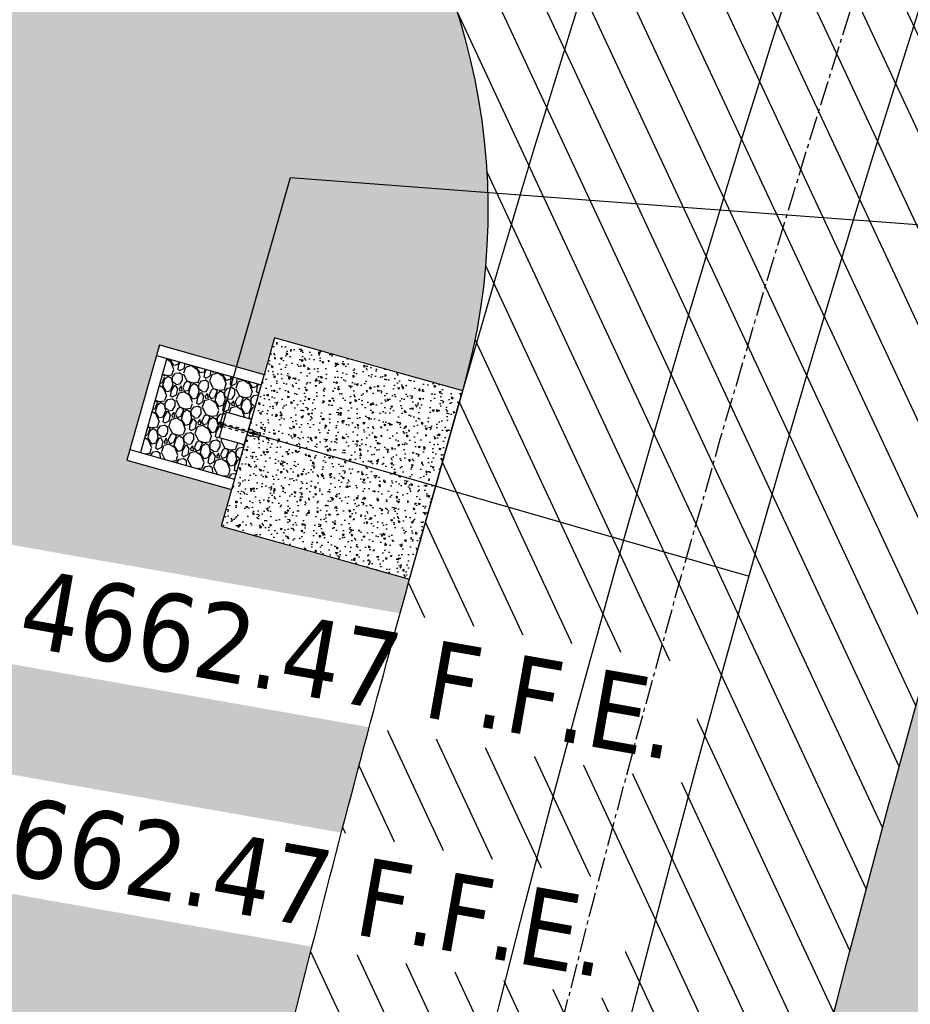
# Model space of a CAD drawing. Header units: feet. Extents: x 1134296 to 1140710, y 647902 to 649877.
# Tile 30 of 66: x 1134544 to 1134571, y 648896 to 648926. Entities that reach past the tile are written whole.
import ezdxf
from ezdxf.lldxf.tags import DXFTag

# ---------------------------------------------------------------- set-up
doc = ezdxf.new("R2010")
doc.units = ezdxf.units.FT
doc.header["$MEASUREMENT"] = 0
doc.linetypes.add('CENTER2', pattern=[1.125, 0.75, -0.125, 0.125, -0.125])
doc.linetypes.add('HIDDEN4', pattern=[0.095, 0.05, -0.045])
for name, color, linetype in [('-AGGREGATE', 8, 'Continuous'), ('-HARDWARE', 7, 'Continuous'), ('-TIMBER', 6, 'Continuous'), ('-WOOD', 5, 'Continuous'), ('C-PRKG-ASPH', 5, 'Continuous'), ('C-PRKG-GRVL', 8, 'Continuous'), ('C-ROAD-ASPHALT', 1, 'Continuous'), ('C-ROAD-CNTR', 1, 'CENTER2'), ('C-SWLK-CONC', 5, 'Continuous'), ('C-SWLK-CONC-PATT', 5, 'Continuous'), ('C-SWLK-GRVL-PATT', 8, 'Continuous'), ('C-UTIL-HYDRANT', 5, 'Continuous'), ('C-UTIL-WATER-MEP', 7, 'WATER (.5x)'), ('G-TEXT-ST02', 2, 'Continuous'), ('G-XREF', 7, 'Continuous'), ('XX-NODE-BLDG', 8, 'Continuous')]:
    doc.layers.add(name, color=color, linetype=linetype)
doc.styles.add('SEI-Dim & Leader', font='tahoma.ttf')
doc.styles.get("Standard").update_dxf_attribs({"font": 'arial.ttf'})
tags = doc.linetypes.add('WATER (.5x)', pattern='A,0.75,-0.2,["W",Standard,S=0.08,R=0,X=-0.1,Y=-0.04],-0.05', length=1).pattern_tags.tags
tags[6] = DXFTag(74, 10)

# ---------------------------------------------------------------- blocks, each defined once
blk = doc.blocks.new('C_XBASE-PACTOLA_02403811')
at = {"layer": 'XX-NODE-BLDG', "insert": (1134561.831749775, 648898.0679740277), "char_height": 2.399999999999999, "width": 20.97110006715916, "attachment_point": 6, "rotation": 350, "style": 'SEI-Dim & Leader', "bg_fill": 3, "box_fill_scale": 1.25, "bg_fill_color": 256, "bg_fill_true_color": 13158600, "bg_fill_transparency": 0}
blk.add_mtext('{\\C256;4662.47 F.F.E.}', dxfattribs=at)
at = {"layer": 'XX-NODE-BLDG', "insert": (1134563.946778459, 648904.7337291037), "char_height": 2.399999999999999, "width": 20.97110006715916, "attachment_point": 6, "rotation": 350, "style": 'SEI-Dim & Leader', "bg_fill": 3, "box_fill_scale": 1.25, "bg_fill_color": 256, "bg_fill_true_color": 13158600, "bg_fill_transparency": 0}
blk.add_mtext('{\\C256;4662.47 F.F.E.}', dxfattribs=at)
blk = doc.blocks.new('HYDRANT & PAD')
at = {"layer": '-AGGREGATE'}
h = blk.add_hatch(dxfattribs=at)
h.set_pattern_fill('GRAVEL', color=256, scale=10)
h.set_pattern_definition([(228.012787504, (7.199999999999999, 10), (-80.00000000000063, -90.00000000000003), [1.34536, -133.190880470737]), (184.969740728, (6.3, 9), (119.9999999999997, 10.00000000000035), [2.30868, -228.5592476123]), (132.510447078, (4, 8.8), (100.0000000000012, -109.9999999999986), [1.62788, -161.160325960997]), (267.273689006, (0.1, 6.3), (10.00000000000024, 200.0000000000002), [2.10238, -208.13558041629]), (292.833654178, (0, 4.2), (-49.99999999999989, 120.0000000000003), [2.06155, -204.093731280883]), (357.273689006, (0.8, 2.3), (-200.0000000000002, 10.00000000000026), [2.10238, -208.13558041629]), (37.6942404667, (2.9, 2.2), (-130, -99.99999999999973), [2.78029, -275.24848548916]), (72.2553283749, (5.1, 3.9), (70.00000000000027, 220), [2.62488, -259.8632149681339]), (121.429565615, (5.899999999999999, 6.4), (-80.0000000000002, 129.9999999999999), [2.1095, -208.84073109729]), (175.236358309, (4.8, 8.2), (109.9999999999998, -10.00000000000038), [2.40832, -118.007625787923]), (222.397437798, (2.4, 8.4), (-119.9999999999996, -109.9999999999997), [3.11448, -308.333750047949]), (138.814074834, (10, 6.2), (-70.00000000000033, 60), [1.06301, -105.238448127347]), (171.46923439, (9.200000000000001, 6.899999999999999), (130, -19.99999999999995), [2.02237, -200.21511416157]), (225, (7.199999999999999, 7.199999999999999), (-1.110223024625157e-15, -9.999999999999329), [1.41421, -12.727925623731]), (203.198590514, (6.5, 8.4), (49.99999999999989, 19.99999999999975), [0.76158, -75.396151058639]), (291.801409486, (5.8, 8.100000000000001), (-9.99999999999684, 30.00000000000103), [1.07703, -52.774618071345]), (30.96375653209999, (6.2, 7.1), (30.00000000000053, 19.99999999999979), [1.74929, -56.56022894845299]), (161.565051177, (7.7, 8), (20.00000000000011, -9.999999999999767), [1.26491, -30.35786660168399]), (16.389540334, (0, 8.100000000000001), (99.99999999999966, 30.00000000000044), [1.772, -175.428451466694]), (70.3461759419, (1.7, 8.6), (-40.00000000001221, -110.000000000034), [1.48661, -147.17407747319]), (293.198590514, (7.7, 10), (-19.99999999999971, 49.99999999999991), [1.52315, -74.634581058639]), (343.610459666, (8.299999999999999, 8.6), (-99.99999999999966, 30.00000000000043), [1.772, -175.4284514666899]), (339.44395478, (0, 1.9), (-50.00000000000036, 20.00000000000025), [1.7088, -83.73123745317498]), (294.775140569, (1.6, 1.3), (-50.00000000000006, 110), [1.43178, -141.74643063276]), (66.8014094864, (7.800000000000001, 0), (19.99999999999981, 49.9999999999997), [1.52315, -74.634581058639]), (17.3540246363, (8.4, 1.4), (-129.9999999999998, -39.99999999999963), [1.67631, -165.9542361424]), (69.44395478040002, (2.9, 0), (-20.00000000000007, -49.99999999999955), [0.8543999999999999, -84.58563745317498]), (101.309932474, (7.199999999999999, 0), (-9.999999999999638, 40.00000000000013), [0.5099, -50.480295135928]), (165.963756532, (7.1, 0.5), (29.99999999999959, -10.00000000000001), [2.06155, -39.169506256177]), (186.009005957, (5.1, 1), (100.0000000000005, 9.999999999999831), [1.9105, -189.139231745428]), (303.690067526, (6.2, 6.2), (-9.999999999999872, 19.99999999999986), [1.44222, -34.61329275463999]), (353.157226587, (7, 5), (170.0000000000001, -20.00000000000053), [2.51794, -249.275626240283]), (60.9453959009, (9.5, 4.699999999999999), (-39.99999999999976, -69.99999999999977), [1.02956, -101.92674140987]), (90, (10, 5.600000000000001), (-9.999999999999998, 10), [0.6, -9.399999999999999]), (120.256437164, (4.9, 1.3), (40.00000000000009, -70.00000000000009), [1.38924, -137.535199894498]), (48.01278750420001, (4.2, 2.5), (80, 89.99999999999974), [2.69072, -131.845520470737]), (0, (6, 4.5), (10, 10), [2.6, -7.4]), (325.3048464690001, (8.6, 4.5), (100.0000000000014, -69.99999999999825), [1.58114, -156.53274300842]), (254.054604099, (9.9, 3.6), (-10.00000000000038, -40.00000000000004), [1.45602, -71.345078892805]), (207.645975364, (9.5, 2.2), (-189.9999999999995, -100.0000000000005), [2.37065, -234.694741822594]), (175.42607874, (7.4, 1.1), (-129.9999999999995, 10.00000000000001), [2.50799, -248.290734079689])])
h.paths.add_polyline_path([(18, 72.00028800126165), (18, 108.0002880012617), (-18, 108.0002880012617), (-18, 72.00028800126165), (-4.808241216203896, 72.00028800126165), (-4.808241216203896, 81.61064856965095), (4.808241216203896, 81.61064856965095), (4.808241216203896, 72.00028800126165)])
at = {"layer": 'C-SWLK-CONC-PATT'}
h = blk.add_hatch(dxfattribs=at)
h.set_pattern_fill('AR-CONC', color=256)
h.set_pattern_definition([(49.99999999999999, (-9267.938961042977, -358120.3480033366), (7.172601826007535, -0.6275213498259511), [0.75, -8.25]), (355, (-9267.938961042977, -358120.3480033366), (-1.38751333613, 7.521921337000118), [0.6, -6.6]), (100.45144446, (-9267.341244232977, -358120.4002967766), (5.78508846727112, 6.894399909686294), [0.6374019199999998, -7.011421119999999]), (46.18420000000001, (-9267.938961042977, -358118.3480033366), (10.67241330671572, -1.655192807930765), [1.125, -12.375]), (96.63563548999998, (-9267.049593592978, -358118.4859364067), (9.346619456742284, 9.741186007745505), [0.95610342, -10.5171376]), (351.1841639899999, (-9267.938961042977, -358118.3480033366), (9.346619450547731, 9.741186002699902), [0.9, -9.90000001]), (21, (-9266.938961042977, -358118.8480033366), (5.969070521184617, -4.026188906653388), [0.75, -8.25]), (326.0000000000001, (-9266.938961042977, -358118.8480033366), (2.433153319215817, 7.25150045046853), [0.6, -6.6]), (71.45144474, (-9266.441538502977, -358119.1835190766), (8.402223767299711, 3.225311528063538), [0.6374019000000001, -7.01142112]), (37.50000000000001, (-9267.938961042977, -358120.3480033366), (0.1215985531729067, 3.328938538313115), [0, -6.52, 0, -6.7, 0, -6.625]), (7.499999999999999, (-9267.938961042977, -358120.3480033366), (2.630695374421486, 3.944117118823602), [0, -3.82, 0, -6.37, 0, -2.525]), (327.5, (-9270.168961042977, -358120.3480033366), (5.338224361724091, -0.225548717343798), [0, -2.5, 0, -7.8, 0, -10.35]), (317.5, (-9271.168961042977, -358120.3480033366), (5.831861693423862, 1.001049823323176), [0, -3.25, 0, -5.18, 0, -7.35])])
h.paths.add_polyline_path([(36, 72.00028800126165), (-0.4957049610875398, 72.00028800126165), (-1.798695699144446, 72.00028800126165), (-5.835965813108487, 72.00028800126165), (-36, 72.00028800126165), (-36, 0), (36, 0)])
at = {"layer": '-HARDWARE'}
for p, q in [((-0.9315394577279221, 70.21826426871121), (-0.8876926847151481, 69.50718080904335)), ((-0.1281694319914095, 68.22893146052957), (-0.2203198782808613, 71.20029082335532)), ((-0.2203198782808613, 71.20029082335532), (0.3198867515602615, 71.20029082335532)), ((0.3198867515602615, 71.20029082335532), (0.2407152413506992, 68.21512720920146)), ((0.8998299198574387, 70.21826426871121), (0.8559831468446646, 69.50718080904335))]:
    blk.add_line(p, q, dxfattribs=at)
for points in [[(0.8029218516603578, 81.98121565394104), (-0.8482130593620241, 81.98121565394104)], [(-0.7738970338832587, 82.57871776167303), (-0.7738970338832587, 81.98121565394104)], [(-0.5697122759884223, 81.61064856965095), (-0.5697122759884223, 81.98121565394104)], [(0.5697122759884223, 81.61064856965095), (0.5697122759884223, 81.98121565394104)], [(0.7255089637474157, 82.57871776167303), (0.7255089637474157, 81.98121565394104)]]:
    blk.add_lwpolyline(points, dxfattribs=at)
at = {"layer": '-HARDWARE', "linetype": 'HIDDEN4'}
for points in [[(-0.5697122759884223, 81.61064856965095), (-0.5697122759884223, 72.05710965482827)], [(0.5697122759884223, 81.61064856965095), (0.5697122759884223, 72.03999334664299)]]:
    blk.add_lwpolyline(points, dxfattribs=at)
at = {"layer": '-HARDWARE'}
blk.add_lwpolyline([(0.8559831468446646, 69.50718080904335), (0.8045775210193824, 68.56404653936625, 0.01361364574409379), (0.8040674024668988, 68.54531445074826), (0.8040674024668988, 68.07627233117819, -0.01489474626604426), (0.8034568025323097, 68.0557797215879), (0.7831394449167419, 67.7151425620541, -0.396870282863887), (0.4395640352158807, 67.39144916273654), (-0.471273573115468, 67.39144916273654, -0.3968702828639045), (-0.8148489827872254, 67.7151425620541), (-0.8351663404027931, 68.0557797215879, -0.01489474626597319), (-0.8357769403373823, 68.07627233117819), (-0.8357769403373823, 68.54531445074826, 0.01361364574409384), (-0.836287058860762, 68.56404653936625), (-0.8876926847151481, 69.50718080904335)], format="xyb", dxfattribs=at)
for centre, radius, start, end in [((-0.0241940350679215, 82.57871776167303), 0.7935149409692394, 340.8717572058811, 199.1282427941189), ((-0.0241940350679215, 82.57871776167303), 0.7497029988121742, 0, 180), ((-0.01585476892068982, 70.99310702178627), 1.199524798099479, 284.4557706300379, 262.2779910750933)]:
    blk.add_arc(centre, radius, start, end, dxfattribs=at)
at = {"layer": '-TIMBER', "flags": 128}
for points in [[(-22, 112.0002880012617), (-22, 72.00028800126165)], [(22, 112.0002880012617), (-22, 112.0002880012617)], [(-18, 112.0002880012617), (-18, 72.00028800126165)], [(18, 112.0002880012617), (18, 72.00028800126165)], [(22, 112.0002880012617), (22, 72.00028800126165)], [(18, 108.0002880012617), (-18, 108.0002880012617)]]:
    blk.add_lwpolyline(points, dxfattribs=at)
at = {"layer": '-WOOD'}
blk.add_lwpolyline([(4.808241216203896, 72.00028800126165), (4.808241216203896, 81.61064856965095), (-4.808241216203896, 81.61064856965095), (-4.808241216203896, 72.00028800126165)], close=True, dxfattribs=at)
at = {"layer": 'C-SWLK-CONC'}
blk.add_lwpolyline([(36, 0), (36, 72.00028800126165), (-36, 72.00028800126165), (-36, 0)], dxfattribs=at)
at = {"layer": 'C-SWLK-CONC', "linetype": 'Continuous'}
blk.add_lwpolyline([(-36, 0), (36, 0)], dxfattribs=at)
blk = doc.blocks.new('C_PBASE-PACTOLA_02403811')
at = {"layer": 'C-ROAD-ASPHALT'}
blk.add_lwpolyline([(1134633.649625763, 648994.1535019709), (1134723.234794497, 649000.6014174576, -0.3003133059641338), (1134907.703644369, 648897.0203221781), (1134943.5624042, 648827.4079753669, -0.2429416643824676), (1134943.472635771, 648735.6471404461, -0.01448214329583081), (1134938.281078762, 648725.8872446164), (1134902.771388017, 648660.9021647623, -0.1112368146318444), (1134861.541195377, 648614.0501326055), (1134757.483908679, 648538.5664206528, 0.1783965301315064), (1134706.299016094, 648462.144128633, -0.4786295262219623), (1134656.994557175, 648438.877100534, -0.1281532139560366), (1134626.710174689, 648464.732186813), (1134623.062749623, 648469.9579645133, -0.1042089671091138), (1134584.046954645, 648561.8052956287), (1134566.403948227, 648651.5934078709, -0.01381007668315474), (1134561.903038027, 648678.391101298), (1134552.825444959, 648743.3771249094, -0.09433329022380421), (1134558.209758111, 648852.4537669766), (1134566.77306571, 648887.8397463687, -0.03644235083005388), (1134590.864287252, 648962.9741265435, -0.2864198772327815)], format="xyb", close=True, dxfattribs=at)
for points in [[(1134557.394969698, 648914.8990641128, 0.2625718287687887), (1134552.859048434, 648934.0193305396), (1134533.44635728, 648955.0052048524)], [(1134641.753924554, 648097.236757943, -0.04745863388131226), (1134675.306121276, 648187.2144013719, 0.3533595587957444), (1134666.801823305, 648223.938865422, -0.1061807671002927), (1134644.201008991, 648251.02779896), (1134637.908204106, 648263.0052472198), (1134624.340160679, 648241.5287128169), (1134586.209279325, 648314.1053565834), (1134596.832358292, 648319.6865924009, 0.4142135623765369), (1134601.03389425, 648333.1901880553), (1134601.03389425, 648333.1901880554, -0.272198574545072), (1134605.099853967, 648418.2428533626), (1134606.838864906, 648420.9012729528, -0.1021731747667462), (1134622.244871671, 648436.3835698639, 0.468797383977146), (1134623.08730174, 648444.0239125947, -0.03941359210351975), (1134613.58995056, 648455.5746915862), (1134609.942525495, 648460.8004692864, -0.1042089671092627), (1134568.347173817, 648558.7203512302), (1134550.704167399, 648648.5084634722, -0.01381007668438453), (1134546.056886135, 648676.177626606), (1134536.979293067, 648741.163650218, -0.0943332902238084), (1134542.658637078, 648856.2170945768), (1134551.221944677, 648891.6030739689, -0.01079874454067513), (1134557.394969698, 648914.8990641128)]]:
    blk.add_lwpolyline(points, format="xyb", dxfattribs=at)
at = {"layer": 'C-ROAD-CNTR', "flags": 128}
blk.add_lwpolyline([(1134682.815781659, 648422.2458494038), (1134669.21986276, 648425.8462855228, -0.1774687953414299), (1134620.150062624, 648460.1534391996), (1134616.502637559, 648465.3792168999, -0.1042089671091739), (1134576.197064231, 648560.2628234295), (1134558.554057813, 648650.0509356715, -0.01381007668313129), (1134553.979962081, 648677.2843639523), (1134544.902369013, 648742.2703875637, -0.09433329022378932), (1134550.434197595, 648854.3354307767), (1134558.997505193, 648889.7214101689, -0.1428635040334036), (1134712.374228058, 649156.8312964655), (1134786.199238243, 649227.8108874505, -0.04164346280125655), (1134812.006441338, 649248.7876063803), (1134833.030879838, 649263.1487701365, -0.2654684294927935), (1134926.96397912, 649270.7084407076), (1134949.260464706, 649260.2481514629, -0.03670103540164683), (1135013.162783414, 649224.3333579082), (1135075.321908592, 649183.1273199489, -0.3025232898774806), (1135105.389164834, 649111.5845632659), (1135099.687602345, 649081.8875520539, -0.04927264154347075), (1135094.100293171, 649063.036833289), (1135036.844839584, 648922.3955038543, -0.009218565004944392), (1135029.58001939, 648905.4517031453), (1134962.363987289, 648756.3352782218, -0.01915469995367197), (1134945.301367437, 648722.0511597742), (1134909.791676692, 648657.06607992, -0.111236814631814), (1134866.238656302, 648607.5744966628), (1134762.181369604, 648532.0907847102, 0.3229446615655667), (1134716.395894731, 648393.2215671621), (1134719.721086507, 648382.7059234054, -0.1714240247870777), (1134715.287797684, 648249.5554414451), (1134707.163513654, 648228.7837741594, -0.02272318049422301), (1134688.713657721, 648187.2766264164, 0.05045028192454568), (1134653.344169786, 648094.1277041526)], format="xyb", dxfattribs=at)
at = {"layer": 'C-UTIL-WATER-MEP'}
for p, q in [((1134549.959532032, 648913.8918782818), (1134561.367798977, 648910.599108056)), ((1134561.367798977, 648910.599108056), (1134566.172919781, 648909.2166138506))]:
    blk.add_line(p, q, dxfattribs=at)
at = {"layer": 'C-UTIL-WATER-MEP', "flags": 128}
for points in [[(1134713.292159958, 648416.2441137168), (1134669.731849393, 648427.7796426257, -0.1774687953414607), (1134621.79009064, 648461.2981261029), (1134618.142665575, 648466.5239038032, -0.1042089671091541), (1134578.159536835, 648560.6484414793), (1134560.516530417, 648650.4365537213, -0.01381007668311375), (1134555.960731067, 648677.5610482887), (1134546.883138, 648742.5470719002, -0.09433329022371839), (1134552.378087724, 648853.8650148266), (1134560.941395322, 648889.2509942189, -0.1428635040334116), (1134713.760384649, 649155.3895718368), (1134787.585394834, 649226.3691628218, -0.04164346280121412), (1134813.134525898, 649247.1361145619), (1134834.158964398, 649261.4972783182, -0.2654684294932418), (1134926.114524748, 649268.8977979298), (1134948.411010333, 649258.437508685, -0.03670103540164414), (1135012.057719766, 649222.6663743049), (1135074.216844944, 649181.4603363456, -0.302523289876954), (1135103.425036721, 649111.961658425), (1135097.723474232, 649082.264647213, -0.04927264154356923), (1135092.247911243, 649063.7909428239), (1135034.992457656, 648923.1496133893, -0.009218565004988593), (1135027.756696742, 648906.273587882), (1134960.540664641, 648757.1571629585, -0.01915469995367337), (1134943.546295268, 648723.0101809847), (1134908.036604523, 648658.0251011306, -0.1112368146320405), (1134865.064291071, 648609.1934056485), (1134761.007004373, 648533.7096936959, 0.1574684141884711), (1134714.965670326, 648470.6755079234, 0.1574684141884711)], [(1134709.845560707, 648413.0189530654), (1134668.707876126, 648423.9129284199, -0.1774687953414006), (1134618.510034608, 648459.0087522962), (1134614.862609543, 648464.2345299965, -0.1042089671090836), (1134574.234591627, 648559.8772053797), (1134556.591585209, 648649.6653176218, -0.01381007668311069), (1134551.999193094, 648677.0076796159), (1134542.921600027, 648741.9937032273, -0.09433329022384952), (1134548.490307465, 648854.8058467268), (1134557.053615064, 648890.191826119, -0.0889232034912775), (1134635.562402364, 649068.4731093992, -0.07678502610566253)]]:
    blk.add_lwpolyline(points, format="xyb", dxfattribs=at)
for points in [[(1134549.956446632, 648913.8810556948), (1134552.110604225, 648921.4371441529), (1134564.294762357, 648920.5229863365)], [(1134564.294762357, 648920.5229863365), (1134570.37661743, 648920.0666745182)], [(1134570.37661743, 648920.0666745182), (1134583.6713325, 648919.0691933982)]]:
    blk.add_lwpolyline(points, dxfattribs=at)
at = {"layer": 'Defpoints'}
blk.add_lwpolyline([(1134557.394969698, 648914.8990641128, -0.07364263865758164), (1134625.196538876, 649063.660236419, -0.06474752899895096)], format="xyb", dxfattribs=at)
at = {"layer": 'C-UTIL-HYDRANT', "xscale": 0.08333333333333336, "yscale": 0.08333333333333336, "zscale": 0.08333333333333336, "rotation": 74.25960028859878}
blk.add_blockref('HYDRANT & PAD', (1134556.581132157, 648912.0115619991), dxfattribs=at)
blk = doc.blocks.new('C_PHTCH-PACTOLA_02403811')
at = {"layer": 'C-PRKG-ASPH'}
h = blk.add_hatch(dxfattribs=at)
h.set_pattern_fill('ANSI31', color=256, scale=10, angle=70)
h.set_pattern_definition([(115, (0, 0), (-1.132884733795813, -0.5282728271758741), [])])
edge = h.paths.add_edge_path(flags=16)
edge.add_arc((1135093.567290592, 648760.3570235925), 541.9999999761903, 143.5703577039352, 153.2664360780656, ccw=False)
edge.add_arc((1135093.567290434, 648760.3570237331), 541.9999997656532, 133.8742793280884, 143.5703577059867, ccw=False)
edge.add_line((1134717.918854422, 649151.0643979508), (1134791.743864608, 649222.0439889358))
edge.add_arc((1134924.814897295, 649083.6384245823), 191.9999999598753, 124.33581191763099, 133.8742793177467, ccw=False)
edge.add_line((1134816.518779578, 649242.1816391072), (1134837.543218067, 649256.5428028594))
edge.add_arc((1134886.614896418, 649184.7029087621), 87.00000000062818, 64.86660358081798, 124.33581191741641, ccw=False)
edge.add_line((1134923.566161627, 649263.4658695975), (1134945.862647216, 649253.0055803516))
edge.add_arc((1134736.896871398, 648807.5874571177), 491.9999999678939, 56.45911934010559, 64.86660355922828, ccw=False)
edge.add_line((1135008.742528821, 649217.6654234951), (1135070.901654, 649176.4593855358))
edge.add_arc((1135036.644680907, 649124.7828938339), 62.00000000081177, -10.868034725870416, 56.45911933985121, ccw=False)
edge.add_line((1135097.532652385, 649113.0929439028), (1135091.831089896, 649083.3959326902))
edge.add_arc((1135001.481196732, 649100.7423100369), 92.00000001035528, 337.8486329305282, 349.13196525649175, ccw=False)
edge.add_line((1135086.690765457, 649066.0532714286), (1135029.43531187, 648925.4119419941))
edge.add_arc((1134573.749357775, 649110.9228871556), 491.9999995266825, 335.73595333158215, 337.84863296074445, ccw=False)
edge.add_line((1135022.286728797, 648908.7392420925), (1134970.105907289, 648792.9779079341))
edge.add_line((1134970.105907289, 648792.9779079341), (1134955.070696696, 648759.622817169))
edge.add_arc((1134506.533324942, 648961.8064625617), 492.0000003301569, 331.3465562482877, 335.7359533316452, ccw=False)
edge.add_line((1134938.281078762, 648725.8872446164), (1134902.771388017, 648660.9021647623))
edge.add_arc((1134778.161263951, 648728.9926705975), 142.0000000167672, 305.95733191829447, 331.34655630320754, ccw=False)
edge.add_line((1134861.541195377, 648614.0501326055), (1134757.483908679, 648538.5664206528))
edge.add_arc((1134835.579196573, 648430.9089730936), 133.0000000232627, 125.9573319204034, 166.4171722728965)
edge.add_arc((1134672.277915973, 648470.363906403), 35.00000000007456, 244.10855969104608, 346.41717227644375, ccw=False)
edge.add_arc((1134691.461854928, 648509.9128519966), 78.95614352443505, 214.9055155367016, 244.1168481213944, ccw=False)
edge.add_line((1134626.710174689, 648464.732186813), (1134623.062749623, 648469.9579645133))
edge.add_arc((1134821.506139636, 648608.4650796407), 241.9999999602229, 191.1167612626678, 214.9138039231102, ccw=False)
edge.add_line((1134584.046954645, 648561.8052956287), (1134566.403948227, 648651.5934078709))
edge.add_arc((1135049.172208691, 648746.4554480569), 491.9999999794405, 187.9519260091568, 191.1167612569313, ccw=False)
edge.add_line((1134561.903038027, 648678.391101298), (1134552.825444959, 648743.3771249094))
edge.add_arc((1134842.017716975, 648783.7730382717), 292.0000000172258, 166.3961174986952, 187.9519260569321, ccw=False)
edge.add_line((1134558.209758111, 648852.4537669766), (1134566.77306571, 648887.8397463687))
edge.add_arc((1135093.567290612, 648760.357023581), 542.0000000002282, 158.0478401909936, 166.396117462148, ccw=False)
edge.add_arc((1135093.567290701, 648760.357023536), 542.0000000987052, 153.2664360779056, 158.0478401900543, ccw=False)
edge = h.paths.add_edge_path()
edge.add_line((1134664.934415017, 648091.0186503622), (1134641.753924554, 648097.236757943))
edge.add_arc((1135131.441785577, 647965.8792352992), 506.9999999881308, 154.1154939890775, 164.9840567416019, ccw=False)
edge.add_arc((1135131.44177555, 647965.8792402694), 506.9999887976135, 153.4314984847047, 154.115493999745, ccw=False)
edge.add_arc((1134241.513528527, 648410.9103548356), 488.0000000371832, 333.4314984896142, 338.6383717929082)
edge.add_line((1134695.987914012, 648233.1548120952), (1134704.112198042, 648253.9264793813))
edge.add_arc((1134529.027803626, 648322.4060737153), 188.0000000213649, 338.6383717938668, 377.1954705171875)
edge.add_arc((1134651.306425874, 648360.2470375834), 60.00000000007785, 17.1954705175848, 74.97265706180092)
edge.add_line((1134666.863224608, 648418.1951696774), (1134661.500576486, 648419.8056636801))
edge.add_arc((1134691.489318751, 648509.9450223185), 94.99699278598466, 223.9418846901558, 251.5980721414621, ccw=False)
edge.add_arc((1134691.535842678, 648509.9839590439), 95.05751145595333, 214.9165962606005, 223.9393241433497, ccw=False)
edge.add_line((1134613.590003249, 648455.5746160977), (1134609.942525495, 648460.8004692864))
edge.add_arc((1134821.506139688, 648608.4650796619), 258.0000000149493, 191.1167612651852, 214.9138039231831, ccw=False)
edge.add_line((1134568.347173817, 648558.7203512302), (1134550.704167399, 648648.5084634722))
edge.add_arc((1135049.172208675, 648746.4554480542), 507.9999999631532, 187.9519260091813, 191.1167612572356, ccw=False)
edge.add_line((1134546.056886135, 648676.177626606), (1134536.979293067, 648741.163650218))
edge.add_arc((1134842.01771694, 648783.7730382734), 307.9999999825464, 166.3961174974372, 187.9519260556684, ccw=False)
edge.add_line((1134542.658637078, 648856.2170945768), (1134551.221944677, 648891.6030739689))
edge.add_arc((1135093.567290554, 648760.3570237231), 557.9999999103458, 163.9213237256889, 166.3961174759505, ccw=False)
edge.add_arc((1134538.177323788, 648920.4382053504), 19.99999999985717, 343.9213237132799, 402.7699397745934)
edge.add_line((1134552.859048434, 648934.0193305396), (1134533.446357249, 648955.005204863))
edge.add_arc((1135093.567290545, 648760.3570234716), 592.9783928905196, 146.0187423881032, 160.8370986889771, ccw=False)
edge.add_line((1134601.857481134, 649091.7855040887), (1134616.582948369, 649064.0343807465))
edge.add_arc((1134620.999668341, 649066.3780071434), 5.000000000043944, 207.9515834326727, 327.0740857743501)
edge.add_arc((1135093.567290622, 648760.3570235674), 558.0000000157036, 133.8742793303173, 147.0740857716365, ccw=False)
edge.add_line((1134706.829601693, 649162.5981949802), (1134780.654611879, 649233.5777859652))
edge.add_arc((1134924.814897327, 649083.6384245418), 208.0000000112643, 124.3358119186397, 133.8742793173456, ccw=False)
edge.add_line((1134807.494103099, 649255.3935736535), (1134828.518541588, 649269.7547374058))
edge.add_arc((1134886.614896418, 649184.7029087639), 102.9999999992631, 64.86660357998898, 124.33581191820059, ccw=False)
edge.add_line((1134930.361796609, 649277.9510118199), (1134952.658282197, 649267.4907225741))
edge.add_arc((1134736.896871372, 648807.5874570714), 508.0000000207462, 56.4591193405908, 64.86660355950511, ccw=False)
edge.add_line((1135017.583038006, 649231.0012923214), (1135079.742163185, 649189.7952543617))
edge.add_arc((1135036.644680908, 649124.782893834), 77.99999999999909, -10.868034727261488, 56.45911934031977, ccw=False)
edge.add_line((1135113.245677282, 649110.0761826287), (1135107.544114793, 649080.3791714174))
edge.add_arc((1135001.481196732, 649100.7423100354), 108.0000000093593, 337.84863293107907, 349.131965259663, ccw=False)
edge.add_line((1135101.509820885, 649060.0203951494), (1135044.254367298, 648919.3790657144))
edge.add_arc((1134573.749357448, 649110.9228872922), 507.9999998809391, 335.7359533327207, 337.84863295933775, ccw=False)
edge.add_line((1135036.873309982, 648902.1641641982), (1134969.657277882, 648753.0477392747))
edge.add_arc((1134506.53332524, 648961.8064624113), 507.9999999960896, 331.346556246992, 335.73595333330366, ccw=False)
edge.add_line((1134952.321656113, 648718.215074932), (1134916.811965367, 648653.2299950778))
edge.add_arc((1134778.161263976, 648728.9926705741), 157.9999999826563, 305.9573319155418, 331.3465563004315, ccw=False)
edge.add_line((1134870.936117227, 648601.0988607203), (1134766.878830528, 648525.6151487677))
edge.add_arc((1134835.579196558, 648430.9089731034), 117.0000000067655, 125.9573319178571, 162.264860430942)
edge.add_arc((1134752.713885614, 648457.4106757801), 29.99999999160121, 162.264860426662, 196.8024120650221)
edge.add_arc((1134835.579196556, 648430.9089731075), 113.0000000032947, 170.9217318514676, 197.5476736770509)
edge.add_line((1134727.837491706, 648396.8395581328), (1134731.162683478, 648386.3239143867))
edge.add_arc((1134529.027802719, 648322.4060734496), 212.0000009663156, 11.340079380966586, 17.54767372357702, ccw=False)
edge.add_arc((1134529.055568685, 648322.403813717), 211.9732215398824, -20.64909134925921, 11.342153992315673, ccw=False)
edge.add_arc((1134759.869013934, 648235.3149369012), 34.72371615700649, 159.1871917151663, 239.4135572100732)
edge.add_line((1134742.200276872, 648205.422593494), (1134709.513, 648185.696))
edge.add_line((1134709.513, 648185.696), (1134698.996135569, 648181.0065459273))
edge.add_arc((1135131.441785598, 647965.8792352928), 483.0000000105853, 153.5511843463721, 164.9840567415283)
at = {"layer": 'C-PRKG-GRVL'}
h = blk.add_hatch(dxfattribs=at)
h.set_pattern_fill('AR-SAND', color=256)
h.set_pattern_definition([(37.50000000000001, (0, 0), (-0.06299335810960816, 1.926823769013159), [0, -1.52, 0, -1.7, 0, -1.625]), (7.499999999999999, (0, 0), (1.769776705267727, 2.82214606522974), [0, -0.82, 0, -1.37, 0, -0.525]), (327.5, (-1.23, 0), (3.114141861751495, 0.005659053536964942), [0, -0.5, 0, -1.8, 0, -2.35]), (317.5, (-1.23, 0), (3.006126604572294, 0.8776755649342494), [0, -0.25, 0, -1.18, 0, -1.35])])
edge = h.paths.add_edge_path()
edge.add_line((1134574.023876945, 648882.9411007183), (1134622.967656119, 648909.6471722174))
edge.add_line((1134622.967656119, 648909.6471722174), (1134615.303928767, 648923.6923594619))
edge.add_line((1134615.303928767, 648923.6923594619), (1134577.776944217, 648903.2158381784))
edge.add_arc((1134575.861012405, 648906.7271349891), 4.000000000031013, 164.2129116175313, 298.6189981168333, ccw=False)
edge.add_arc((1135093.567282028, 648760.3570260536), 541.9999910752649, 164.2129116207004, 166.3961175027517)
edge.add_line((1134566.77306571, 648887.8397463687), (1134561.699824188, 648866.8756950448))
edge.add_arc((1134585.998450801, 648860.9954956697), 24.99999999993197, 118.61899820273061, 166.3961174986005, ccw=False)
at = {"layer": 'C-SWLK-GRVL-PATT'}
h = blk.add_hatch(dxfattribs=at)
h.set_pattern_fill('GRAVEL', color=256, scale=5)
h.set_pattern_definition([(228.012787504, (3.6, 5), (-40.00000000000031, -45.00000000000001), [0.67268, -66.5954402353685]), (184.969740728, (3.15, 4.5), (59.99999999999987, 5.000000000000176), [1.15434, -114.27962380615]), (132.510447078, (2, 4.4), (50.00000000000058, -54.99999999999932), [0.8139400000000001, -80.5801629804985]), (267.273689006, (0.05, 3.15), (5.000000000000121, 100.0000000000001), [1.05119, -104.067790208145]), (292.833654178, (0, 2.1), (-24.99999999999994, 60.00000000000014), [1.030775, -102.0468656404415]), (357.273689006, (0.4, 1.15), (-100.0000000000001, 5.000000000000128), [1.05119, -104.067790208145]), (37.6942404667, (1.45, 1.1), (-64.99999999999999, -49.99999999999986), [1.390145, -137.62424274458]), (72.2553283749, (2.55, 1.95), (35.00000000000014, 110), [1.31244, -129.9316074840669]), (121.429565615, (2.95, 3.2), (-40.0000000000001, 64.99999999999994), [1.05475, -104.420365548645]), (175.236358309, (2.4, 4.1), (54.99999999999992, -5.00000000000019), [1.20416, -59.0038128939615]), (222.397437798, (1.2, 4.2), (-59.99999999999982, -54.99999999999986), [1.55724, -154.1668750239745]), (138.814074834, (5, 3.1), (-35.00000000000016, 30), [0.5315049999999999, -52.61922406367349]), (171.46923439, (4.600000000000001, 3.45), (64.99999999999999, -9.999999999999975), [1.011185, -100.107557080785]), (225, (3.6, 3.6), (-5.551115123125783e-16, -4.999999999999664), [0.707105, -6.3639628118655]), (203.198590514, (3.25, 4.2), (24.99999999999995, 9.999999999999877), [0.38079, -37.6980755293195]), (291.801409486, (2.9, 4.050000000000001), (-4.99999999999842, 15.00000000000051), [0.538515, -26.3873090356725]), (30.96375653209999, (3.1, 3.55), (15.00000000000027, 9.999999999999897), [0.874645, -28.2801144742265]), (161.565051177, (3.85, 4), (10.00000000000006, -4.999999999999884), [0.632455, -15.178933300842]), (16.389540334, (0, 4.050000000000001), (49.99999999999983, 15.00000000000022), [0.886, -87.714225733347]), (70.3461759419, (0.8500000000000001, 4.3), (-20.0000000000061, -55.00000000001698), [0.7433049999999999, -73.58703873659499]), (293.198590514, (3.85, 5), (-9.999999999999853, 24.99999999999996), [0.761575, -37.3172905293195]), (343.610459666, (4.149999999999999, 4.3), (-49.99999999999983, 15.00000000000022), [0.8859999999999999, -87.71422573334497]), (339.44395478, (0, 0.95), (-25.00000000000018, 10.00000000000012), [0.8543999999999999, -41.86561872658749]), (294.775140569, (0.8, 0.65), (-25.00000000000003, 55.00000000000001), [0.71589, -70.87321531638]), (66.8014094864, (3.9, 0), (9.999999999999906, 24.99999999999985), [0.761575, -37.3172905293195]), (17.3540246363, (4.2, 0.7000000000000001), (-64.99999999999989, -19.99999999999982), [0.838155, -82.97711807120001]), (69.44395478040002, (1.45, 0), (-10.00000000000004, -24.99999999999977), [0.4272, -42.29281872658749]), (101.309932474, (3.6, 0), (-4.999999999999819, 20.00000000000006), [0.25495, -25.240147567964]), (165.963756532, (3.55, 0.25), (14.99999999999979, -5.000000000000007), [1.030775, -19.5847531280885]), (186.009005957, (2.55, 0.5), (50.00000000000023, 4.999999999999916), [0.9552499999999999, -94.56961587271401]), (303.690067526, (3.1, 3.1), (-4.999999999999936, 9.999999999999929), [0.7211099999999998, -17.30664637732]), (353.157226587, (3.5, 2.5), (85.00000000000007, -10.00000000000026), [1.25897, -124.6378131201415]), (60.9453959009, (4.75, 2.35), (-19.99999999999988, -34.99999999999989), [0.51478, -50.963370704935]), (90, (5, 2.8), (-4.999999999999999, 5), [0.3, -4.699999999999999]), (120.256437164, (2.45, 0.65), (20.00000000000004, -35.00000000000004), [0.69462, -68.76759994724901]), (48.01278750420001, (2.1, 1.25), (40, 44.99999999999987), [1.34536, -65.92276023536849]), (0, (3, 2.25), (5, 5), [1.3, -3.7]), (325.3048464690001, (4.3, 2.25), (50.0000000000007, -34.99999999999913), [0.7905699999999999, -78.26637150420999]), (254.054604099, (4.95, 1.8), (-5.000000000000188, -20.00000000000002), [0.72801, -35.6725394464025]), (207.645975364, (4.75, 1.1), (-94.99999999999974, -50.00000000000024), [1.185325, -117.347370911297]), (175.42607874, (3.7, 0.55), (-64.99999999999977, 5.000000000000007), [1.253995, -124.1453670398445])])
edge = h.paths.add_edge_path(flags=16)
edge.add_arc((1134548.490387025, 649097.0318955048), 40.99999999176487, 248.796184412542, 254.9838623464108)
edge.add_line((1134537.86765222, 649057.4319270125), (1134546.132100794, 649055.2149796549))
edge.add_arc((1134546.909374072, 649058.112538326), 3.000000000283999, 254.9838623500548, 343.3819296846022)
edge.add_line((1134549.784071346, 649057.2545665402), (1134550.337651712, 649058.3434381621))
edge.add_arc((1134536.966462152, 649065.141326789), 15.00000000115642, 333.0512984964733, 411.0980064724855)
edge.add_arc((1134609.185327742, 649154.6367762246), 100.0000000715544, 220.8114317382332, 231.0980064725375, ccw=False)
edge.add_line((1134533.498860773, 649089.2796134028), (1134521.882953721, 649102.7313442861))
edge.add_arc((1134499.177013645, 649083.1241954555), 30.00000000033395, 40.81143173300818, 146.0651440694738)
edge.add_line((1134474.286828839, 649099.8716937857), (1134453.759212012, 649069.3634849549))
edge.add_arc((1134536.7264947, 649013.5384905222), 100.0000000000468, 146.065144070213, 183.5699678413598)
edge.add_line((1134436.920544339, 649007.3117520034), (1134439.167762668, 648971.2919705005))
edge.add_arc((1134459.128952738, 648972.5373182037), 19.99999999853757, 183.5699678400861, 214.657273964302)
edge.add_arc((1134426.226219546, 648949.7906668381), 19.99999999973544, -21.49407086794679, 34.65727396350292, ccw=False)
edge.add_line((1134444.835329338, 648942.4625679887), (1134443.399896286, 648938.8174027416))
edge.add_arc((1134452.704451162, 648935.1533533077), 9.999999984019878, 158.5059290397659, 247.8634065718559)
edge.add_line((1134448.93629179, 648925.8904717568), (1134482.502472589, 648912.2356799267))
edge.add_arc((1134486.270631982, 648921.4985614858), 9.999999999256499, 247.8634064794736, 321.8644980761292)
edge.add_line((1134494.136157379, 648915.3233278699), (1134501.197764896, 648924.3178464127))
edge.add_arc((1134540.525391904, 648893.4416783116), 50.00000002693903, 132.7699397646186, 141.8644980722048, ccw=False)
edge.add_line((1134506.572578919, 648930.1459899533), (1134521.070339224, 648943.5569414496))
edge.add_arc((1134504.093932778, 648961.9090972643), 24.99999997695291, 312.7699396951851, 341.1234729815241)
edge.add_arc((1135093.567282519, 648760.3570264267), 597.978384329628, 157.575895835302, 161.1234729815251, ccw=False)
edge.add_arc((1134536.182724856, 648990.3687366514), 4.99999999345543, 337.5758958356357, 399.4769718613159)
edge.add_line((1134540.042125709, 648993.5475768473), (1134535.556339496, 648998.9937289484))
edge.add_arc((1134531.696938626, 648995.8148887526), 5.000000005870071, 39.47697174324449, 129.4769716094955)
edge.add_line((1134528.51809844, 648999.6742896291), (1134515.801917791, 648989.2004602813))
edge.add_line((1134515.801917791, 648989.2004602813), (1134511.293630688, 648990.6693089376))
edge.add_line((1134511.293630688, 648990.6693089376), (1134527.518786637, 649004.0333463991))
edge.add_arc((1134525.611482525, 649006.3489869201), 3.000000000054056, 309.4769716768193, 399.4769716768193)
edge.add_line((1134527.927123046, 649008.2562910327), (1134522.621097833, 649014.6982878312))
edge.add_arc((1134511.042895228, 649005.1617672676), 15.00000000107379, 39.47697167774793, 71.57860019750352)
edge.add_line((1134515.782946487, 649019.393138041), (1134513.264941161, 649020.2318115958))
edge.add_line((1134513.264941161, 649020.2318115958), (1134514.528954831, 649024.0268438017))
edge.add_line((1134514.528954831, 649024.0268438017), (1134517.046960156, 649023.188170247))
edge.add_arc((1134511.042895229, 649005.1617672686), 18.99999999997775, 39.47697167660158, 71.57860019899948, ccw=False)
edge.add_line((1134525.708618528, 649017.2413599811), (1134538.525775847, 649001.6801662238))
edge.add_arc((1134542.385176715, 649004.8590064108), 4.999999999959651, 219.4769716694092, 336.078134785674)
edge.add_arc((1135093.567291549, 648760.3570231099), 597.9783939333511, 152.1483058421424, 156.0781347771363, ccw=False)
edge.add_arc((1134560.438019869, 649042.0592120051), 4.999999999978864, 332.1483058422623, 434.9838623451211)
edge.add_line((1134561.733475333, 649046.8884764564), (1134536.831287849, 649053.5685154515))
edge.add_arc((1134548.490387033, 649097.0318955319), 45.00000002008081, 248.7961844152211, 254.9838623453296, ccw=False)
edge.add_line((1134532.214487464, 649055.0784082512), (1134533.661234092, 649058.8076071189))
edge = h.paths.add_edge_path()
edge.add_line((1134601.857481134, 649091.7855040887), (1134597.711378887, 649094.5801124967))
edge.add_arc((1135093.567290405, 648760.3570236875), 597.9783926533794, 146.0187423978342, 150.7800618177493)
edge.add_arc((1134567.17752859, 649055.0383738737), 5.286670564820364, 257.3645220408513, 328.39940210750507, ccw=False)
edge.add_line((1134566.021082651, 649049.8797385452), (1134558.179472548, 649051.9832590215))
edge.add_arc((1134559.47492801, 649056.8125234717), 4.999999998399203, 159.6940240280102, 254.9838623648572, ccw=False)
edge.add_arc((1134536.966462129, 649065.1413267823), 19.00000002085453, 339.6940240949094, 411.0980064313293)
edge.add_arc((1134609.185327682, 649154.6367761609), 95.99999998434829, 220.8114317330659, 231.0980064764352, ccw=False)
edge.add_line((1134536.52631945, 649091.8938999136), (1134524.910412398, 649105.3456307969))
edge.add_arc((1134499.177013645, 649083.1241954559), 33.99999999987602, 40.811431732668, 112.67770225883)
edge.add_arc((1134484.911775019, 649117.2636589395), 3.000000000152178, 228.8203477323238, 292.67770225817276, ccw=False)
edge.add_line((1134482.93650839, 649115.0057125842), (1134470.117493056, 649126.2198732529))
edge.add_line((1134470.117493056, 649126.2198732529), (1134467.483804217, 649123.2092781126))
edge.add_line((1134467.483804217, 649123.2092781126), (1134477.860940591, 649114.1312895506))
edge.add_arc((1134475.88567396, 649111.8733431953), 3.000000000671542, -50.98707642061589, 48.82034771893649, ccw=False)
edge.add_arc((1134499.177013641, 649083.1241954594), 33.99999999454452, 129.0129235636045, 146.0651440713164)
edge.add_line((1134470.968137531, 649102.104693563), (1134450.907684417, 649072.2907849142))
edge.add_arc((1134448.418665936, 649073.9655347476), 3.000000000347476, 250.8568652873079, 326.06514406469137, ccw=False)
edge.add_line((1134447.434878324, 649071.1314278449), (1134442.571547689, 649072.8196084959))
edge.add_arc((1134449.130131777, 649091.713654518), 20.00000000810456, 234.0626253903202, 250.8568652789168, ccw=False)
edge.add_line((1134437.392119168, 649075.5204750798), (1134428.464585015, 649081.9918112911))
edge.add_line((1134428.464585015, 649081.9918112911), (1134426.116982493, 649078.7531754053))
edge.add_line((1134426.116982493, 649078.7531754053), (1134435.044516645, 649072.2818391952))
edge.add_arc((1134449.130131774, 649091.713654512), 24.00000000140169, 234.0626253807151, 250.8568652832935)
edge.add_line((1134441.259830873, 649069.0407992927), (1134444.032547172, 649068.0783218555))
edge.add_arc((1134443.048759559, 649065.2442149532), 3.000000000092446, -28.89664176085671, 70.85686528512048, ccw=False)
edge.add_arc((1134536.726494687, 649013.5384905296), 103.9999999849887, 151.1033582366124, 161.2127055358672)
edge.add_arc((1134435.427379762, 649047.9984573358), 3.000000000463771, 257.0526530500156, 341.21270553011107, ccw=False)
edge.add_line((1134434.755213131, 649045.0747282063), (1134412.262785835, 649050.2457472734))
edge.add_arc((1134414.055230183, 649058.0423582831), 7.999999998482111, 236.9020541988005, 257.0526530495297, ccw=False)
edge.add_line((1134409.686654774, 649051.3404519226), (1134407.502367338, 649047.9894985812))
edge.add_arc((1134414.055230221, 649058.0423582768), 12.00000000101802, 236.9020555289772, 257.0526530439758)
edge.add_line((1134411.366563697, 649046.3474417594), (1134433.321365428, 649041.3000230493))
edge.add_arc((1134432.649198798, 649038.3762939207), 2.999999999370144, -13.422447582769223, 77.05265305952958, ccw=False)
edge.add_arc((1134536.726494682, 649013.5384905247), 103.9999999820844, 166.5775524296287, 179.7756991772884)
edge.add_arc((1134429.727314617, 649013.9573717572), 3.000000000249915, 271.95738677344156, 359.7756991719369, ccw=False)
edge.add_line((1134429.829783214, 649010.9591222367), (1134395.691993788, 649010.0690074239))
edge.add_line((1134395.691993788, 649010.0690074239), (1134406.987773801, 649006.1761351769))
edge.add_line((1134406.987773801, 649006.1761351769), (1134430.013276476, 649006.9630579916))
edge.add_arc((1134430.115745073, 649003.964808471), 3.000000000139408, 3.5699678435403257, 91.95738676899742, ccw=False)
edge.add_line((1134433.109923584, 649004.1516106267), (1134435.175524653, 648971.0429009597))
edge.add_arc((1134459.128952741, 648972.5373182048), 24.00000000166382, 183.5699678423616, 214.6572739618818)
edge.add_arc((1134426.226219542, 648949.7906668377), 16.00000000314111, -21.49407086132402, 34.65727395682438, ccw=False)
edge.add_line((1134441.11350738, 648943.9281877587), (1134439.678074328, 648940.2830225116))
edge.add_arc((1134452.704451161, 648935.1533533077), 13.9999999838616, 158.5059290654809, 247.8634065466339)
edge.add_line((1134447.429028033, 648922.1853191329), (1134456.136823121, 648918.642970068))
edge.add_arc((1134455.006375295, 648915.8641055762), 3.000000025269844, -18.388473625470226, 67.86340650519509, ccw=False)
edge.add_arc((1134475.883044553, 648908.9240263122), 19.00000041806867, 161.6115263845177, 190.4898903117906)
edge.add_line((1134457.200590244, 648905.4648476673), (1134457.839190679, 648902.0158719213))
edge.add_line((1134457.839190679, 648902.0158719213), (1134461.772338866, 648902.7441200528))
edge.add_line((1134461.772338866, 648902.7441200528), (1134461.133738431, 648906.1930957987))
edge.add_arc((1134475.883044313, 648908.9240263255), 15.00000018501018, 164.7466039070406, 190.4898904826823, ccw=False)
edge.add_arc((1134464.305783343, 648912.081087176), 2.999999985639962, 67.8634065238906, 164.7466039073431, ccw=False)
edge.add_line((1134465.436231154, 648914.8599516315), (1134480.995208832, 648908.5305273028))
edge.add_arc((1134486.270631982, 648921.498561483), 13.9999999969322, 247.8634064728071, 321.8644980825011)
edge.add_line((1134497.282367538, 648912.8532344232), (1134504.343975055, 648921.8477529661))
edge.add_arc((1134540.525391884, 648893.4416783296), 45.99999999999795, 132.7699397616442, 141.8644980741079, ccw=False)
edge.add_line((1134509.288803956, 648927.2096450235), (1134525.152399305, 648941.8840432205))
edge.add_arc((1134504.780711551, 648963.9066302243), 30.00000000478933, 312.7699396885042, 322.9315985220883)
edge.add_arc((1134531.909871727, 648943.412517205), 4.000000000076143, 42.76993976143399, 142.9315985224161, ccw=False)
edge.add_line((1134534.846216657, 648946.1287422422), (1134542.540399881, 648937.811030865))
edge.add_arc((1134539.604054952, 648935.0948058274), 3.999999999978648, -47.2300602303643, 42.7699397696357, ccw=False)
edge.add_line((1134542.320279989, 648932.1584608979), (1134526.38641549, 648916.9091733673))
edge.add_line((1134526.38641549, 648916.9091733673), (1134521.286832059, 648900.3121323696))
edge.add_line((1134521.286832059, 648900.3121323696), (1134542.10752488, 648887.8942024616))
edge.add_line((1134542.10752488, 648887.8942024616), (1134549.894702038, 648886.1185365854))
edge.add_line((1134549.894702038, 648886.1185365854), (1134551.221944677, 648891.6030739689))
edge.add_arc((1134959.072848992, 648795.1471716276), 419.1015404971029, 164.2193477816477, 166.6941415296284, ccw=False)
edge.add_arc((1134590.557581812, 649043.6190399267), 138.9217900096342, 253.02220341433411, 255.4969971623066, ccw=False)
edge.add_arc((1134576.143964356, 648903.9869904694), 27.0124622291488, 163.0222034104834, 165.4969971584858, ccw=False)
edge.add_arc((1134569.636619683, 648986.5937934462), 77.17846351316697, 253.02220341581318, 255.49699716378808, ccw=False)
edge.add_arc((1134629.291471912, 648891.5182768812), 84.89630986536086, 163.0222034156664, 165.4969971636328, ccw=False)
edge.add_arc((1134528.955099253, 648842.3151432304), 76.4283760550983, 73.0222034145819, 75.49699716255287, ccw=False)
edge.add_arc((1134577.236120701, 648907.9216800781), 27.02287450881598, 161.4316114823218, 163.9064052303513, ccw=False)
edge.add_arc((1134516.829655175, 648782.0317656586), 138.9217900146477, 73.02220341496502, 75.49699716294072, ccw=False)
edge.add_arc((1134538.177323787, 648920.4382053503), 20.00000000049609, 343.9213237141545, 402.7699397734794)
edge.add_line((1134552.859048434, 648934.0193305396), (1134533.44635728, 648955.0052048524))
edge.add_arc((1135093.567288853, 648760.3570244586), 592.9783909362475, 146.0187423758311, 160.8370987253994, ccw=False)
h.paths.add_polyline_path([(1134532.503592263, 648914.2486780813), (1134529.531, 648901.903), (1134537.526000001, 648900.0259999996), (1134540.366, 648911.821), (1134540.991, 648911.66), (1134541.145, 648912.168)], flags=16)

msp = doc.modelspace()

# ---------------------------------------------------------------- block references
at = {"layer": 'G-TEXT-ST02'}
msp.add_blockref('C_PHTCH-PACTOLA_02403811', (0, 0), dxfattribs=at)

# ---------------------------------------------------------------- next in the draw order: block references
at = {"layer": 'G-XREF'}
msp.add_blockref('C_XBASE-PACTOLA_02403811', (0, 0), dxfattribs=at)

# ---------------------------------------------------------------- next in the draw order: block references
msp.add_blockref('C_PBASE-PACTOLA_02403811', (0, 0), dxfattribs=at)

doc.saveas('drawing.dxf')
